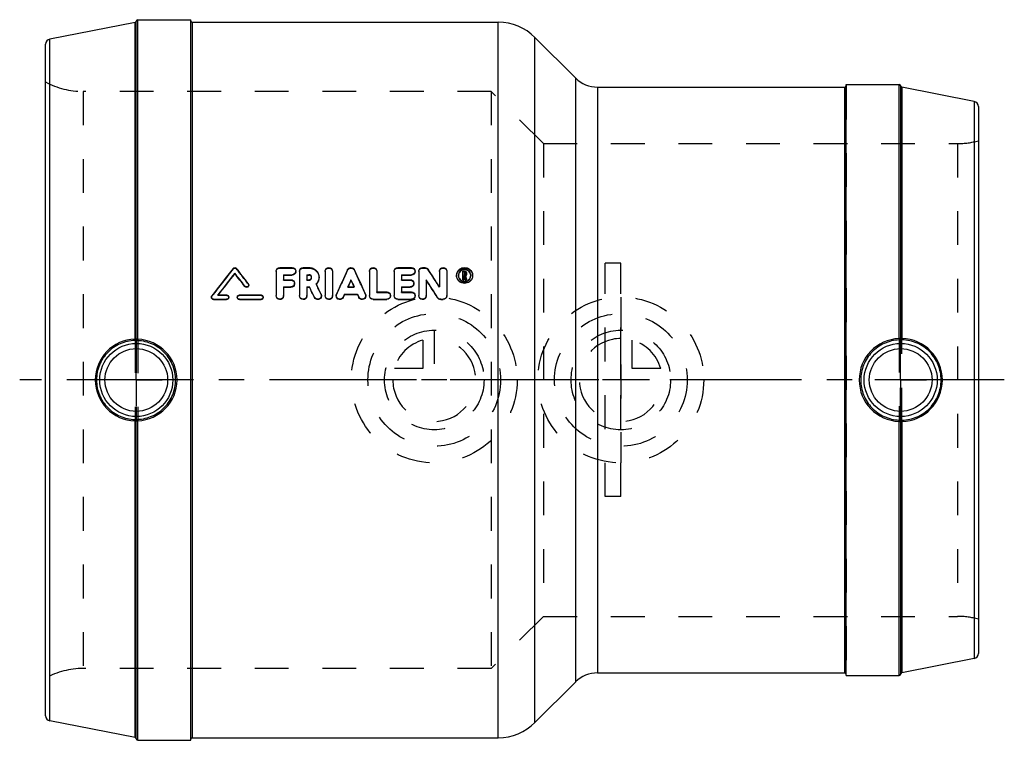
# Model space of a CAD drawing. Header units: millimetres. Extents: x 405 to 595, y 430 to 569.
import ezdxf

# ---------------------------------------------------------------- set-up
doc = ezdxf.new("R2010")
doc.units = ezdxf.units.MM
doc.header["$LTSCALE"] = 65.185185
doc.linetypes.add('CENTER', pattern=[0.6, 0.375, -0.075, 0.075, -0.075])
doc.linetypes.add('HIDDEN', pattern=[0.2, 0.1, -0.1])
for name, color, linetype in [('ACHSEN_S', 7, 'CONTINUOUS'), ('KOERPER', 7, 'CONTINUOUS'), ('KONST.EL_MIT_GEO', 7, 'CONTINUOUS'), ('KURVEN', 7, 'CONTINUOUS'), ('L2', 7, 'CONTINUOUS'), ('NULLPUNKT_Y', 7, 'CONTINUOUS')]:
    doc.layers.add(name, color=color, linetype=linetype)

msp = doc.modelspace()

# ---------------------------------------------------------------- linework, layer by layer
at = {"layer": 'ACHSEN_S', "color": 2, "linetype": 'CENTER'}
msp.add_line((595, 500), (405, 500), dxfattribs=at)
at = {"layer": 'KOERPER', "color": 7, "linetype": 'Continuous'}
for p, q in [((427.8, 569.5), (438, 569.5)), ((438, 430.5), (438, 569.49)), ((438.3, 569), (497.36, 569)), ((504.43, 566.07), (512.24, 558.25)), ((564.5, 557), (574.7, 557)), ((564.5, 443), (564.5, 557)), ((516.49, 556.5), (564.2, 556.5)), ((516.49, 443.5), (564.2, 443.5)), ((564.5, 443), (574.7, 443)), ((504.43, 433.92), (512.24, 441.74)), ((427.8, 430.5), (438, 430.5)), ((438.3, 431), (497.36, 431))]:
    msp.add_line(p, q, dxfattribs=at)
at = {"layer": 'KONST.EL_MIT_GEO', "color": 7, "linetype": 'Continuous'}
for p, q in [((427.26, 568.95), (410.81, 565.75)), ((427.26, 507.88), (427.26, 568.95)), ((427.5, 507.91), (427.5, 569.22)), ((427.8, 507.85), (427.8, 569.5)), ((438.3, 569), (438.3, 431)), ((497.36, 431), (497.36, 569)), ((410, 435.22), (410, 564.77)), ((410.81, 434.24), (410.81, 565.75)), ((504.43, 433.92), (504.43, 566.07)), ((512.24, 558.25), (512.24, 441.74)), ((574.7, 507.97), (574.7, 557)), ((575, 556.72), (575, 508.04)), ((516.49, 556.5), (516.49, 443.5)), ((564.2, 443.5), (564.2, 556.5)), ((575.24, 556.45), (575.24, 508)), ((589.19, 553.74), (575.24, 556.45)), ((589.19, 553.74), (589.19, 446.25)), ((590, 552.75), (590, 447.24)), ((446.51, 520.53), (446.51, 520.62)), ((454.49, 521), (454.49, 516.28)), ((455.2, 521.68), (457.58, 521.68)), ((459, 521), (459, 516.28)), ((459.72, 521.68), (460.83, 521.68)), ((463.94, 521), (463.94, 516.28)), ((465.36, 521), (465.36, 516.28)), ((472.5, 521), (472.5, 516.28)), ((473.93, 521), (473.93, 516.98)), ((477.26, 521), (477.26, 516.28)), ((477.97, 521.68), (480.59, 521.68)), ((482.01, 521), (482.01, 516.28)), ((482.73, 521.68), (483.2, 521.68)), ((486.01, 521), (486.01, 517.96)), ((487.44, 521), (487.44, 516.28)), ((490.5, 519.31), (490.5, 521)), ((490.5, 521), (490.85, 521)), ((490.74, 520.77), (490.74, 520.3)), ((490.74, 520.77), (490.85, 520.77)), ((490.74, 520.68), (490.85, 520.68)), ((490.85, 520.68), (490.85, 520.77)), ((490.97, 520.65), (490.97, 520.42)), ((491.21, 520.65), (491.21, 520.42)), ((455.91, 520.31), (455.91, 519.34)), ((455.91, 520.31), (457.58, 520.31)), ((455.91, 520.23), (457.58, 520.23)), ((455.91, 519.34), (457.34, 519.34)), ((457.58, 520.23), (457.58, 520.31)), ((460.43, 520.31), (460.43, 519.34)), ((460.43, 520.31), (460.82, 520.31)), ((460.43, 520.23), (460.83, 520.23)), ((460.43, 519.34), (460.83, 519.34)), ((460.83, 520.23), (460.82, 520.31)), ((468.93, 519.21), (468.93, 519.29)), ((478.68, 520.31), (478.68, 519.34)), ((478.68, 520.31), (480.59, 520.31)), ((478.68, 520.23), (480.59, 520.23)), ((478.68, 519.34), (480.35, 519.34)), ((480.59, 520.23), (480.59, 520.31)), ((483.44, 519.34), (483.44, 516.28)), ((490.5, 519.4), (490.73, 519.4)), ((490.5, 519.31), (490.73, 519.31)), ((490.73, 519.31), (490.73, 520.07)), ((490.73, 520.07), (490.81, 520.07)), ((490.73, 519.98), (490.81, 519.98)), ((490.74, 520.3), (490.85, 520.3)), ((490.81, 520.07), (490.88, 519.77)), ((490.81, 519.98), (490.84, 519.83)), ((490.84, 519.83), (490.86, 519.76)), ((490.86, 519.76), (490.88, 519.68)), ((490.88, 519.77), (490.89, 519.69)), ((490.88, 519.68), (490.93, 519.46)), ((490.89, 519.69), (490.96, 519.4)), ((490.96, 519.31), (490.96, 519.4)), ((490.96, 519.4), (491.2, 519.4)), ((490.96, 519.31), (491.2, 519.31)), ((491.04, 520.12), (491.09, 519.88)), ((491.09, 519.88), (491.11, 519.8)), ((491.11, 519.8), (491.13, 519.72)), ((491.13, 519.72), (491.2, 519.4)), ((491.2, 519.31), (491.2, 519.4)), ((448.45, 518.02), (448.45, 518.1)), ((455.91, 517.96), (455.91, 516.28)), ((455.91, 517.96), (457.34, 517.96)), ((455.91, 517.88), (457.34, 517.88)), ((457.34, 517.88), (457.34, 517.96)), ((460.43, 517.96), (460.43, 516.28)), ((460.43, 517.96), (460.92, 517.96)), ((460.43, 517.88), (460.92, 517.88)), ((460.92, 517.88), (460.92, 517.96)), ((462.22, 518.53), (462.32, 518.32)), ((468.33, 517.96), (469.54, 517.96)), ((473.93, 516.98), (475.83, 516.98)), ((478.68, 517.96), (478.68, 516.98)), ((478.68, 517.96), (480.35, 517.96)), ((478.68, 517.88), (480.35, 517.88)), ((478.68, 516.98), (480.59, 516.98)), ((480.35, 517.88), (480.35, 517.96)), ((442.42, 515.52), (442.42, 515.58)), ((442.42, 515.58), (444.91, 515.58)), ((442.42, 515.52), (444.91, 515.52)), ((443.25, 516.4), (444.91, 516.4)), ((444.91, 515.52), (444.91, 515.58)), ((447.41, 516.4), (451.57, 516.4)), ((447.41, 515.52), (447.41, 515.58)), ((447.41, 515.58), (451.57, 515.58)), ((447.41, 515.52), (451.57, 515.52)), ((451.57, 515.52), (451.57, 515.58)), ((461.86, 515.92), (461.86, 515.99)), ((467.7, 516.57), (467.44, 516)), ((467.7, 516.5), (467.44, 515.93)), ((467.44, 515.93), (467.44, 516)), ((467.7, 516.5), (467.7, 516.57)), ((467.7, 516.57), (470.17, 516.57)), ((467.7, 516.5), (470.17, 516.5)), ((470.17, 516.5), (470.17, 516.57)), ((470.17, 516.57), (470.42, 516)), ((470.17, 516.5), (470.42, 515.93)), ((470.42, 515.93), (470.42, 516)), ((473.22, 515.52), (473.22, 515.58)), ((473.22, 515.58), (475.83, 515.58)), ((473.22, 515.52), (475.83, 515.52)), ((475.83, 515.52), (475.83, 515.58)), ((477.97, 515.52), (477.97, 515.58)), ((477.97, 515.58), (480.59, 515.58)), ((477.97, 515.52), (480.59, 515.52)), ((480.59, 515.52), (480.59, 515.58)), ((485.64, 515.84), (485.64, 515.91)), ((486.25, 515.52), (486.25, 515.58)), ((486.25, 515.58), (486.72, 515.58)), ((486.25, 515.52), (486.72, 515.52)), ((486.72, 515.52), (486.72, 515.58)), ((427.26, 431.04), (427.26, 492.11)), ((427.8, 430.5), (427.8, 492.14)), ((427.5, 430.77), (427.5, 492.08)), ((574.7, 443), (574.7, 492.02)), ((575, 491.95), (575, 443.27)), ((575.24, 491.99), (575.24, 443.54)), ((589.19, 446.25), (575.24, 443.54)), ((427.26, 431.04), (410.81, 434.24))]:
    msp.add_line(p, q, dxfattribs=at)
at = {"layer": 'KONST.EL_MIT_GEO', "color": 8, "linetype": 'HIDDEN'}
for p, q in [((438, 430.7), (438, 569.3)), ((564.5, 556.79), (564.5, 443.2)), ((417.22, 555.65), (417.22, 444.35)), ((496, 555.65), (417.22, 555.65)), ((496, 555.65), (496, 444.35)), ((506.05, 545.6), (496, 555.65)), ((506.05, 545.6), (506.05, 454.4)), ((506.05, 545.6), (585.98, 545.6)), ((585.98, 545.6), (585.98, 454.4)), ((446.17, 521.43), (446.17, 521.52)), ((446.84, 521.43), (446.84, 521.52)), ((455.2, 521.59), (455.2, 521.68)), ((455.2, 521.59), (457.58, 521.59)), ((457.58, 521.59), (457.58, 521.68)), ((458.29, 520.91), (458.29, 521)), ((459.72, 521.59), (459.72, 521.68)), ((459.72, 521.59), (460.83, 521.59)), ((460.83, 521.59), (460.83, 521.68)), ((468.28, 521.18), (468.28, 521.28)), ((469.59, 521.18), (469.59, 521.28)), ((477.97, 521.59), (477.97, 521.68)), ((477.97, 521.59), (480.59, 521.59)), ((480.59, 521.59), (480.59, 521.68)), ((481.3, 520.91), (481.3, 521)), ((482.73, 521.59), (482.73, 521.68)), ((482.73, 521.59), (483.2, 521.59)), ((483.2, 521.59), (483.2, 521.68)), ((483.81, 521.27), (483.81, 521.36)), ((490.5, 520.91), (490.85, 520.91)), ((490.85, 520.91), (490.85, 521)), ((518, 477.5), (518, 522.5)), ((521, 522.5), (518, 522.5)), ((521, 477.5), (521, 522.5)), ((455.91, 519.26), (455.91, 519.34)), ((455.91, 519.26), (457.34, 519.26)), ((457.34, 519.26), (457.34, 519.34)), ((460.43, 519.26), (460.43, 519.34)), ((460.43, 519.26), (460.83, 519.26)), ((460.83, 519.26), (460.83, 519.34)), ((461.33, 519.74), (461.33, 519.83)), ((462.76, 519.74), (462.76, 519.83)), ((478.68, 519.26), (478.68, 519.34)), ((478.68, 519.26), (480.35, 519.26)), ((480.35, 519.26), (480.35, 519.34)), ((489.31, 520.11), (489.31, 520.2)), ((489.66, 520.11), (489.66, 520.2)), ((490.74, 520.21), (490.74, 520.3)), ((490.74, 520.21), (490.85, 520.21)), ((490.81, 519.98), (490.81, 520.07)), ((490.85, 520.21), (490.85, 520.3)), ((490.93, 519.46), (490.96, 519.31)), ((490.97, 520.33), (490.97, 520.42)), ((491.04, 520.03), (491.04, 520.12)), ((491.04, 520.03), (491.2, 519.31)), ((491.21, 520.33), (491.21, 520.42)), ((492.04, 520.11), (492.04, 520.2)), ((492.4, 520.11), (492.4, 520.2)), ((449.12, 518.51), (449.12, 518.59)), ((449.2, 518.26), (449.2, 518.34)), ((458.05, 518.57), (458.05, 518.65)), ((462.22, 518.45), (462.22, 518.53)), ((468.33, 517.88), (468.33, 517.96)), ((468.36, 517.95), (468.33, 517.88)), ((468.33, 517.88), (469.54, 517.88)), ((469.51, 517.95), (469.54, 517.88)), ((469.54, 517.88), (469.54, 517.96)), ((473.93, 516.9), (473.93, 516.98)), ((473.93, 516.9), (475.83, 516.9)), ((475.83, 516.9), (475.83, 516.98)), ((478.68, 516.9), (478.68, 516.98)), ((478.68, 516.9), (480.59, 516.9)), ((480.59, 516.9), (480.59, 516.98)), ((481.06, 518.57), (481.06, 518.65)), ((486.01, 517.88), (486.01, 517.96)), ((442, 515.99), (442, 515.92)), ((442.08, 516.16), (442.08, 516.23)), ((443.25, 516.33), (443.25, 516.4)), ((443.28, 516.37), (443.25, 516.33)), ((443.25, 516.33), (444.91, 516.33)), ((443.3, 516.4), (443.28, 516.37)), ((444.91, 516.33), (444.91, 516.4)), ((445.33, 515.92), (445.33, 515.99)), ((446.99, 515.99), (446.99, 515.92)), ((447.41, 516.33), (447.41, 516.4)), ((447.41, 516.33), (451.57, 516.33)), ((451.57, 516.33), (451.57, 516.4)), ((451.98, 515.92), (451.98, 515.99)), ((454.49, 516.21), (454.49, 516.28)), ((455.91, 516.21), (455.91, 516.28)), ((459, 516.21), (459, 516.28)), ((460.43, 516.21), (460.43, 516.28)), ((463.16, 516.5), (463.16, 516.58)), ((463.22, 516.21), (463.22, 516.28)), ((463.94, 516.21), (463.94, 516.28)), ((465.36, 516.21), (465.36, 516.28)), ((466.08, 516.28), (466.08, 516.21)), ((466.14, 516.49), (466.14, 516.56)), ((471.73, 516.49), (471.73, 516.56)), ((471.79, 516.21), (471.79, 516.28)), ((472.5, 516.21), (472.5, 516.28)), ((476.55, 516.21), (476.55, 516.28)), ((477.26, 516.21), (477.26, 516.28)), ((481.3, 516.21), (481.3, 516.28)), ((482.01, 516.21), (482.01, 516.28)), ((483.44, 516.21), (483.44, 516.28)), ((487.44, 516.21), (487.44, 516.28)), ((427.26, 507.88), (427.26, 492.11)), ((427.5, 507.91), (427.5, 492.08)), ((427.8, 507.85), (427.8, 492.14)), ((574.7, 507.97), (574.7, 492.02)), ((575, 491.95), (575, 508.04)), ((575.24, 491.99), (575.24, 508)), ((521, 477.5), (518, 477.5)), ((506.05, 454.4), (496, 444.35)), ((506.05, 454.4), (585.98, 454.4)), ((496, 444.35), (417.22, 444.35))]:
    msp.add_line(p, q, dxfattribs=at)
at = {"layer": 'KONST.EL_MIT_GEO', "color": 7, "linetype": 'Continuous'}
for centre, radius in [((427.5, 500), 7.05), ((427.5, 500), 6.05), ((575, 500), 7.05), ((575, 500), 6.05)]:
    msp.add_circle(centre, radius, dxfattribs=at)
for centre, radius, start, end in [((427.2, 569.24), 0.3, 281, 355.4784), ((427.8, 569.2), 0.3, 90, 175.4784), ((438.3, 569.3), 0.3, 180, 270), ((497.36, 559), 10, 45, 90), ((411, 564.77), 1, 101, 180), ((516.49, 562.5), 6, 225, 270), ((564.2, 556.8), 0.3, 270, 360), ((574.7, 556.7), 0.3, 4.5216, 90), ((575.3, 556.74), 0.3, 184.5216, 259), ((589, 552.76), 1, 360, 79), ((1030.37, 66.1), 740.75, 142.06146, 142.57829), ((1033.86, 64.21), 743.84, 142.1507, 142.56171), ((-138.28, 66.2), 740.59, 37.60306, 37.84948), ((-132.1, 70.19), 734.08, 37.64926, 37.93924), ((1219.08, 176.91), 826.01, 155.36097, 155.72022), ((-281.21, 176.91), 826.01, 24.27978, 24.63903), ((-132.8, 119.6), 735.94, 32.7716, 33.08708), ((490.85, 520.02), 1.23, 107.2289, 112.93), ((490.86, 520.64), 0.351, 31.1138, 38.7458), ((1030.5, 64.76), 740.8, 142.03017, 142.43481), ((-134.04, 67.45), 736.42, 37.72307, 37.97021), ((460.86, 519.83), 0.47, 352.2514, 0.2383), ((-146.78, 111.66), 750.59, 32.58748, 32.89837), ((-142.91, 112.31), 746.94, 32.70039, 33.01183), ((490.73, 520.2), 1.43, 167.3125, 180.0136), ((490.85, 520.27), 1.21, 247.1171, 249.6378), ((490.85, 520.28), 1.23, 249.6824, 293.4119), ((490.86, 520.42), 0.353, 300.8958, 313.949), ((490.97, 520.2), 1.43, 359.9715, 12.6692), ((-281.82, 161.14), 824, 25.50834, 25.66038), ((-276.59, 162.03), 818.87, 25.60508, 25.75754), ((-276.93, 162.73), 820.32, 25.55344, 25.68825), ((442.4, 515.99), 0.399, 168.6131, 180.1145), ((447.4, 515.99), 0.405, 165.4725, 180.0179), ((466.76, 516.28), 0.682, 176.2295, 179.7916), ((427.47, 499.99), 7.89, 91.5529, 179.9611), ((427.51, 499.99), 7.86, 0.0392, 87.8709), ((574.99, 499.99), 7.99, 92.0875, 179.9539), ((575.03, 499.99), 8.02, 0.0457, 88.4879), ((427.47, 500), 7.89, 180.0389, 268.4471), ((427.51, 500), 7.86, 272.1291, 359.9608), ((574.99, 500), 7.99, 180.0461, 267.9125), ((575.03, 500), 8.02, 271.5121, 359.9543), ((589, 447.24), 1, 281, 0), ((516.49, 437.5), 6, 90, 135), ((564.2, 443.2), 0.3, 0, 90), ((574.7, 443.3), 0.3, 270, 355.4784), ((575.3, 443.25), 0.3, 101, 175.4784), ((411, 435.22), 1, 180, 259), ((497.36, 441), 10, 270, 315), ((427.2, 430.75), 0.3, 4.5216, 79), ((427.8, 430.8), 0.3, 184.5216, 270), ((438.3, 430.7), 0.3, 90, 180)]:
    msp.add_arc(centre, radius, start, end, dxfattribs=at)
at = {"layer": 'KONST.EL_MIT_GEO', "color": 8, "linetype": 'HIDDEN'}
for centre, radius, start, end in [((417.22, 570.65), 15, 241.2428, 270), ((585.98, 560.6), 15, 270, 285.5636), ((1027.09, 66.6), 737.8, 141.94088, 142.45829), ((-128.94, 70.6), 731.28, 37.76953, 38.05984), ((457.65, 520.91), 0.64, 352.1291, 359.9943), ((1213.67, 177.82), 820.68, 155.26663, 155.62692), ((-275.81, 177.82), 820.68, 24.37308, 24.73337), ((480.66, 520.91), 0.64, 352.1291, 359.9943), ((-129.01, 120.24), 732.38, 32.88484, 33.20088), ((460.87, 519.74), 0.457, 359.9975, 5.2468), ((490.81, 520.11), 1.15, 177.8819, 180.0059), ((490.85, 520.35), 0.373, 300.8926, 307.3271), ((490.9, 520.11), 1.14, 359.9944, 2.1388), ((448.82, 518.26), 0.38, 352.2242, 359.9847), ((457.4, 518.57), 0.651, 352.1929, 359.995), ((460.81, 519.86), 1.99, 315.0197, 316.7443), ((-270.94, 163.99), 814.34, 25.65026, 25.80244), ((480.41, 518.57), 0.651, 352.1929, 359.995), ((455.23, 516.21), 0.686, 352.0336, 0.056), ((459.74, 516.21), 0.686, 352.0336, 0.056), ((462.52, 516.21), 0.697, 354.2492, 359.9777), ((464.68, 516.21), 0.686, 352.0336, 0.056), ((471.09, 516.21), 0.697, 352.9624, 359.9768), ((475.88, 516.21), 0.661, 352.2534, 359.9959), ((480.64, 516.21), 0.661, 352.2534, 359.9959), ((482.75, 516.21), 0.686, 352.0336, 0.056), ((486.75, 516.21), 0.683, 352.3008, 0.0494), ((585.98, 439.4), 15, 74.4364, 90), ((417.22, 429.35), 15, 90, 118.7572)]:
    msp.add_arc(centre, radius, start, end, dxfattribs=at)
at = {"layer": 'KONST.EL_MIT_GEO', "color": 7, "linetype": 'Continuous'}
for points, knots in [([(446.17, 521.52), (446.24, 521.62), (446.51, 521.75), (446.77, 521.62), (446.84, 521.52)], [0, 0, 0, 0, 0.500023, 1, 1, 1, 1]), ([(454.49, 521), (454.49, 521.18), (454.65, 521.54), (455.02, 521.68), (455.2, 521.68)], [0, 0, 0, 0, 0.49154, 1, 1, 1, 1]), ([(457.58, 521.68), (457.76, 521.68), (458.13, 521.54), (458.29, 521.18), (458.29, 521)], [0, 0, 0, 0, 0.5085, 1, 1, 1, 1]), ([(458.29, 521), (458.29, 520.82), (458.13, 520.46), (457.76, 520.31), (457.58, 520.31)], [0, 0, 0, 0, 0.491792, 1, 1, 1, 1]), ([(458.29, 520.82), (458.26, 520.66), (458.09, 520.34), (457.75, 520.23), (457.58, 520.23)], [0, 0, 0, 0, 0.492819, 1, 1, 1, 1]), ([(459, 521), (459, 521.18), (459.16, 521.54), (459.54, 521.68), (459.72, 521.68)], [0, 0, 0, 0, 0.49154, 1, 1, 1, 1]), ([(460.83, 521.68), (461.08, 521.68), (461.58, 521.59), (462.23, 521.18), (462.66, 520.56), (462.76, 520.07), (462.76, 519.83)], [0, 0, 0, 0, 0.255335, 0.507241, 0.754861, 1, 1, 1, 1]), ([(463.94, 521), (463.93, 521.18), (464.1, 521.55), (464.65, 521.76), (465.2, 521.55), (465.36, 521.18), (465.36, 521)], [0, 0, 0, 0, 0.245789, 0.500016, 0.754236, 1, 1, 1, 1]), ([(468.28, 521.28), (468.33, 521.4), (468.53, 521.61), (468.93, 521.72), (469.34, 521.61), (469.53, 521.4), (469.59, 521.28)], [0, 0, 0, 0, 0.247017, 0.499997, 0.752981, 1, 1, 1, 1]), ([(472.5, 521), (472.5, 521.18), (472.66, 521.55), (473.22, 521.76), (473.77, 521.55), (473.93, 521.18), (473.93, 521)], [0, 0, 0, 0, 0.245789, 0.500016, 0.754236, 1, 1, 1, 1]), ([(477.26, 521), (477.26, 521.18), (477.42, 521.54), (477.79, 521.68), (477.97, 521.68)], [0, 0, 0, 0, 0.49154, 1, 1, 1, 1]), ([(480.59, 521.68), (480.77, 521.68), (481.14, 521.54), (481.3, 521.18), (481.3, 521)], [0, 0, 0, 0, 0.5085, 1, 1, 1, 1]), ([(481.3, 521), (481.3, 520.82), (481.14, 520.46), (480.77, 520.31), (480.59, 520.31)], [0, 0, 0, 0, 0.491792, 1, 1, 1, 1]), ([(481.29, 520.82), (481.27, 520.66), (481.09, 520.34), (480.75, 520.23), (480.59, 520.23)], [0, 0, 0, 0, 0.492819, 1, 1, 1, 1]), ([(482.01, 521), (482.01, 521.18), (482.17, 521.54), (482.54, 521.68), (482.73, 521.68)], [0, 0, 0, 0, 0.49154, 1, 1, 1, 1]), ([(483.2, 521.68), (483.32, 521.68), (483.56, 521.63), (483.74, 521.46), (483.81, 521.36)], [0, 0, 0, 0, 0.505054, 1, 1, 1, 1]), ([(486.01, 521), (486.01, 521.18), (486.17, 521.55), (486.72, 521.76), (487.27, 521.55), (487.44, 521.18), (487.44, 521)], [0, 0, 0, 0, 0.245789, 0.500016, 0.754236, 1, 1, 1, 1]), ([(489.34, 520.51), (489.38, 520.68), (489.51, 521), (489.98, 521.51), (490.85, 521.8), (491.73, 521.51), (492.19, 521), (492.33, 520.68), (492.37, 520.51)], [0, 0, 0, 0, 0.123415, 0.248349, 0.500005, 0.751657, 0.876586, 1, 1, 1, 1]), ([(492.04, 520.2), (492.04, 520.35), (491.98, 520.65), (491.63, 521.15), (490.85, 521.47), (490.08, 521.15), (489.73, 520.65), (489.66, 520.35), (489.66, 520.2)], [0, 0, 0, 0, 0.12363, 0.248606, 0.500018, 0.751414, 0.876378, 1, 1, 1, 1]), ([(490.37, 521.15), (490.24, 521.1), (490, 520.94), (489.83, 520.71), (489.77, 520.58)], [0, 0, 0, 0, 0.50336, 1, 1, 1, 1]), ([(490.97, 520.65), (490.97, 520.68), (490.94, 520.75), (490.88, 520.77), (490.85, 520.77)], [0, 0, 0, 0, 0.491983, 1, 1, 1, 1]), ([(491.94, 520.58), (491.87, 520.73), (491.66, 520.99), (491.37, 521.15), (491.21, 521.2)], [0, 0, 0, 0, 0.496534, 1, 1, 1, 1]), ([(457.34, 519.34), (457.52, 519.34), (457.9, 519.2), (458.05, 518.83), (458.05, 518.65)], [0, 0, 0, 0, 0.506673, 1, 1, 1, 1]), ([(461.33, 519.83), (461.33, 519.95), (461.22, 520.22), (460.95, 520.31), (460.82, 520.31)], [0, 0, 0, 0, 0.492432, 1, 1, 1, 1]), ([(461.26, 519.98), (461.22, 520.06), (461.09, 520.18), (460.91, 520.23), (460.83, 520.23)], [0, 0, 0, 0, 0.495912, 1, 1, 1, 1]), ([(460.83, 519.34), (460.94, 519.34), (461.19, 519.42), (461.31, 519.65), (461.33, 519.76)], [0, 0, 0, 0, 0.506803, 1, 1, 1, 1]), ([(462.76, 519.83), (462.76, 519.59), (462.66, 519.11), (462.39, 518.7), (462.22, 518.53)], [0, 0, 0, 0, 0.496711, 1, 1, 1, 1]), ([(462.76, 519.74), (462.76, 519.51), (462.67, 519.06), (462.42, 518.66), (462.26, 518.5)], [0, 0, 0, 0, 0.497186, 1, 1, 1, 1]), ([(480.35, 519.34), (480.53, 519.34), (480.9, 519.2), (481.06, 518.83), (481.06, 518.65)], [0, 0, 0, 0, 0.506673, 1, 1, 1, 1]), ([(492.4, 520.2), (492.4, 520.01), (492.32, 519.61), (491.97, 519.11), (491.46, 518.78), (490.85, 518.67), (490.25, 518.78), (489.73, 519.11), (489.39, 519.61), (489.31, 520.01), (489.31, 520.2)], [0, 0, 0, 0, 0.122451, 0.246503, 0.372597, 0.500002, 0.627407, 0.753501, 0.87755, 1, 1, 1, 1]), ([(492.36, 519.8), (492.33, 519.63), (492.19, 519.31), (491.73, 518.8), (490.85, 518.51), (489.98, 518.8), (489.51, 519.31), (489.38, 519.63), (489.34, 519.8)], [0, 0, 0, 0, 0.123519, 0.24884, 0.500079, 0.751294, 0.876585, 1, 1, 1, 1]), ([(489.77, 519.73), (489.83, 519.6), (490, 519.36), (490.25, 519.2), (490.38, 519.15)], [0, 0, 0, 0, 0.496111, 1, 1, 1, 1]), ([(491.34, 519.15), (491.47, 519.21), (491.71, 519.37), (491.88, 519.61), (491.94, 519.73)], [0, 0, 0, 0, 0.503867, 1, 1, 1, 1]), ([(449.2, 518.34), (449.2, 518.26), (449.15, 518.09), (448.93, 517.94), (448.66, 517.93), (448.51, 518.04), (448.45, 518.1)], [0, 0, 0, 0, 0.24574, 0.496149, 0.749262, 1, 1, 1, 1]), ([(449.2, 518.21), (449.19, 518.13), (449.12, 517.98), (448.9, 517.85), (448.64, 517.86), (448.5, 517.96), (448.45, 518.02)], [0, 0, 0, 0, 0.246909, 0.498068, 0.750377, 1, 1, 1, 1]), ([(458.05, 518.65), (458.05, 518.47), (457.9, 518.1), (457.52, 517.96), (457.34, 517.96)], [0, 0, 0, 0, 0.493592, 1, 1, 1, 1]), ([(458.05, 518.48), (458.03, 518.32), (457.85, 518), (457.51, 517.88), (457.34, 517.88)], [0, 0, 0, 0, 0.493948, 1, 1, 1, 1]), ([(475.83, 516.98), (476.01, 516.98), (476.39, 516.83), (476.55, 516.46), (476.55, 516.28)], [0, 0, 0, 0, 0.505057, 1, 1, 1, 1]), ([(481.06, 518.65), (481.06, 518.47), (480.9, 518.1), (480.53, 517.96), (480.35, 517.96)], [0, 0, 0, 0, 0.493592, 1, 1, 1, 1]), ([(481.06, 518.48), (481.03, 518.32), (480.86, 518), (480.52, 517.88), (480.35, 517.88)], [0, 0, 0, 0, 0.493948, 1, 1, 1, 1]), ([(480.59, 516.98), (480.77, 516.98), (481.14, 516.83), (481.3, 516.46), (481.3, 516.28)], [0, 0, 0, 0, 0.505057, 1, 1, 1, 1]), ([(442.42, 515.58), (442.31, 515.58), (442.09, 515.67), (442, 515.89), (442, 515.99)], [0, 0, 0, 0, 0.504922, 1, 1, 1, 1]), ([(442.42, 515.52), (442.31, 515.52), (442.09, 515.6), (442, 515.82), (442, 515.92)], [0, 0, 0, 0, 0.505716, 1, 1, 1, 1]), ([(444.91, 516.4), (445.02, 516.4), (445.24, 516.31), (445.33, 516.1), (445.33, 515.99)], [0, 0, 0, 0, 0.505018, 1, 1, 1, 1]), ([(445.33, 515.99), (445.33, 515.89), (445.24, 515.67), (445.02, 515.58), (444.91, 515.58)], [0, 0, 0, 0, 0.495225, 1, 1, 1, 1]), ([(445.32, 515.83), (445.3, 515.74), (445.19, 515.58), (445, 515.52), (444.91, 515.52)], [0, 0, 0, 0, 0.495758, 1, 1, 1, 1]), ([(447.41, 515.58), (447.3, 515.58), (447.08, 515.67), (446.99, 515.89), (446.99, 515.99)], [0, 0, 0, 0, 0.50489, 1, 1, 1, 1]), ([(447.41, 515.52), (447.3, 515.52), (447.09, 515.6), (446.99, 515.82), (446.99, 515.92)], [0, 0, 0, 0, 0.504647, 1, 1, 1, 1]), ([(447.01, 516.09), (447.03, 516.18), (447.13, 516.34), (447.32, 516.4), (447.41, 516.4)], [0, 0, 0, 0, 0.49554, 1, 1, 1, 1]), ([(451.57, 516.4), (451.67, 516.4), (451.89, 516.31), (451.98, 516.1), (451.98, 515.99)], [0, 0, 0, 0, 0.505018, 1, 1, 1, 1]), ([(451.98, 515.99), (451.98, 515.89), (451.9, 515.67), (451.68, 515.58), (451.57, 515.58)], [0, 0, 0, 0, 0.495225, 1, 1, 1, 1]), ([(451.97, 515.83), (451.95, 515.74), (451.85, 515.58), (451.66, 515.52), (451.57, 515.52)], [0, 0, 0, 0, 0.495758, 1, 1, 1, 1]), ([(455.91, 516.28), (455.91, 516.1), (455.76, 515.73), (455.2, 515.51), (454.65, 515.73), (454.49, 516.1), (454.49, 516.28)], [0, 0, 0, 0, 0.24762, 0.500016, 0.752404, 1, 1, 1, 1]), ([(455.91, 516.11), (455.88, 515.95), (455.69, 515.61), (455.15, 515.45), (454.63, 515.68), (454.49, 516.04), (454.49, 516.21)], [0, 0, 0, 0, 0.247349, 0.499984, 0.752202, 1, 1, 1, 1]), ([(460.43, 516.28), (460.43, 516.1), (460.27, 515.73), (459.72, 515.51), (459.16, 515.73), (459, 516.1), (459, 516.28)], [0, 0, 0, 0, 0.24762, 0.500016, 0.752404, 1, 1, 1, 1]), ([(460.42, 516.11), (460.4, 515.95), (460.21, 515.61), (459.67, 515.45), (459.15, 515.68), (459, 516.04), (459, 516.21)], [0, 0, 0, 0, 0.247349, 0.499984, 0.752202, 1, 1, 1, 1]), ([(463.22, 516.28), (463.22, 516.13), (463.11, 515.81), (462.68, 515.55), (462.17, 515.6), (461.93, 515.85), (461.86, 515.99)], [0, 0, 0, 0, 0.246765, 0.497761, 0.750489, 1, 1, 1, 1]), ([(463.22, 516.14), (463.2, 515.99), (463.07, 515.7), (462.64, 515.48), (462.16, 515.55), (461.93, 515.78), (461.86, 515.92)], [0, 0, 0, 0, 0.246947, 0.497872, 0.750391, 1, 1, 1, 1]), ([(465.36, 516.28), (465.36, 516.1), (465.2, 515.73), (464.65, 515.51), (464.09, 515.73), (463.93, 516.1), (463.94, 516.28)], [0, 0, 0, 0, 0.24762, 0.500016, 0.752404, 1, 1, 1, 1]), ([(465.36, 516.11), (465.33, 515.95), (465.14, 515.61), (464.6, 515.45), (464.08, 515.68), (463.94, 516.04), (463.94, 516.21)], [0, 0, 0, 0, 0.247349, 0.499984, 0.752202, 1, 1, 1, 1]), ([(467.44, 516), (467.38, 515.86), (467.14, 515.61), (466.63, 515.55), (466.19, 515.8), (466.07, 516.13), (466.08, 516.28)], [0, 0, 0, 0, 0.249427, 0.502173, 0.75323, 1, 1, 1, 1]), ([(467.44, 515.93), (467.38, 515.79), (467.14, 515.54), (466.63, 515.48), (466.19, 515.73), (466.08, 516.06), (466.08, 516.21)], [0, 0, 0, 0, 0.249301, 0.502128, 0.753217, 1, 1, 1, 1]), ([(471.79, 516.28), (471.79, 516.13), (471.67, 515.8), (471.24, 515.55), (470.73, 515.61), (470.49, 515.86), (470.42, 516)], [0, 0, 0, 0, 0.246804, 0.497869, 0.750598, 1, 1, 1, 1]), ([(471.78, 516.13), (471.77, 515.98), (471.62, 515.69), (471.19, 515.48), (470.71, 515.56), (470.49, 515.79), (470.42, 515.93)], [0, 0, 0, 0, 0.24706, 0.498091, 0.750553, 1, 1, 1, 1]), ([(473.22, 515.58), (473.04, 515.58), (472.66, 515.73), (472.5, 516.1), (472.5, 516.28)], [0, 0, 0, 0, 0.50481, 1, 1, 1, 1]), ([(473.22, 515.52), (473.04, 515.52), (472.66, 515.66), (472.5, 516.03), (472.5, 516.21)], [0, 0, 0, 0, 0.504397, 1, 1, 1, 1]), ([(476.55, 516.28), (476.55, 516.1), (476.39, 515.73), (476.01, 515.58), (475.83, 515.58)], [0, 0, 0, 0, 0.495182, 1, 1, 1, 1]), ([(476.54, 516.12), (476.52, 515.96), (476.34, 515.64), (476, 515.52), (475.83, 515.52)], [0, 0, 0, 0, 0.495195, 1, 1, 1, 1]), ([(477.97, 515.58), (477.79, 515.58), (477.41, 515.73), (477.26, 516.1), (477.26, 516.28)], [0, 0, 0, 0, 0.50481, 1, 1, 1, 1]), ([(477.97, 515.52), (477.79, 515.52), (477.42, 515.66), (477.26, 516.03), (477.26, 516.21)], [0, 0, 0, 0, 0.504397, 1, 1, 1, 1]), ([(481.3, 516.28), (481.3, 516.1), (481.14, 515.73), (480.77, 515.58), (480.59, 515.58)], [0, 0, 0, 0, 0.495182, 1, 1, 1, 1]), ([(481.29, 516.12), (481.27, 515.96), (481.1, 515.64), (480.75, 515.52), (480.59, 515.52)], [0, 0, 0, 0, 0.495195, 1, 1, 1, 1]), ([(483.44, 516.28), (483.44, 516.1), (483.28, 515.73), (482.73, 515.51), (482.17, 515.73), (482.01, 516.1), (482.01, 516.28)], [0, 0, 0, 0, 0.24762, 0.500016, 0.752404, 1, 1, 1, 1]), ([(483.43, 516.11), (483.41, 515.95), (483.22, 515.61), (482.67, 515.45), (482.16, 515.68), (482.01, 516.04), (482.01, 516.21)], [0, 0, 0, 0, 0.247349, 0.499984, 0.752202, 1, 1, 1, 1]), ([(486.25, 515.58), (486.13, 515.58), (485.89, 515.64), (485.71, 515.81), (485.64, 515.91)], [0, 0, 0, 0, 0.502705, 1, 1, 1, 1]), ([(486.25, 515.52), (486.13, 515.52), (485.89, 515.58), (485.71, 515.74), (485.64, 515.84)], [0, 0, 0, 0, 0.499868, 1, 1, 1, 1]), ([(487.44, 516.28), (487.44, 516.1), (487.28, 515.73), (486.9, 515.58), (486.72, 515.58)], [0, 0, 0, 0, 0.495203, 1, 1, 1, 1]), ([(487.43, 516.12), (487.41, 515.96), (487.23, 515.64), (486.89, 515.52), (486.72, 515.52)], [0, 0, 0, 0, 0.494217, 1, 1, 1, 1]), ([(427.21, 507.61), (426.25, 507.59), (424.3, 507.15), (421.85, 505.45), (420.21, 502.95), (419.82, 500.97), (419.82, 500)], [0, 0, 0, 0, 0.247764, 0.497621, 0.748624, 1, 1, 1, 1]), ([(427.5, 507.91), (427.5, 507.83), (427.44, 507.68), (427.29, 507.61), (427.21, 507.61)], [0, 0, 0, 0, 0.500291, 1, 1, 1, 1]), ([(427.26, 507.88), (427.26, 507.82), (427.25, 507.73), (427.23, 507.65), (427.22, 507.62), (427.21, 507.61)], [0, 0, 0, 0, 0.672832, 0.890122, 1, 1, 1, 1]), ([(427.79, 507.58), (427.72, 507.59), (427.58, 507.59), (427.41, 507.59), (427.29, 507.6), (427.23, 507.6), (427.21, 507.61)], [0, 0, 0, 0, 0.372199, 0.687805, 0.904725, 1, 1, 1, 1]), ([(427.5, 507.91), (427.49, 507.9), (427.47, 507.9), (427.42, 507.89), (427.34, 507.88), (427.29, 507.88), (427.26, 507.88)], [0, 0, 0, 0, 0.104082, 0.319478, 0.628393, 1, 1, 1, 1]), ([(427.8, 507.85), (427.73, 507.85), (427.64, 507.86), (427.54, 507.88), (427.5, 507.9), (427.5, 507.91)], [0, 0, 0, 0, 0.668474, 0.88595, 1, 1, 1, 1]), ([(427.8, 507.85), (427.8, 507.79), (427.79, 507.7), (427.79, 507.61), (427.79, 507.58)], [0, 0, 0, 0, 0.694821, 1, 1, 1, 1]), ([(435.07, 500), (435.07, 500.96), (434.7, 502.9), (433.09, 505.39), (430.68, 507.09), (428.75, 507.55), (427.79, 507.58)], [0, 0, 0, 0, 0.250156, 0.500038, 0.749888, 1, 1, 1, 1]), ([(574.71, 507.72), (573.73, 507.68), (571.77, 507.22), (569.31, 505.48), (567.68, 502.96), (567.3, 500.98), (567.3, 500)], [0, 0, 0, 0, 0.250175, 0.499944, 0.749761, 1, 1, 1, 1]), ([(575, 508.04), (575, 508.03), (574.96, 508.01), (574.86, 507.99), (574.77, 507.98), (574.7, 507.97)], [0, 0, 0, 0, 0.117562, 0.333593, 1, 1, 1, 1]), ([(574.7, 507.97), (574.7, 507.91), (574.71, 507.83), (574.71, 507.74), (574.71, 507.72)], [0, 0, 0, 0, 0.69598, 1, 1, 1, 1]), ([(575.29, 507.75), (575.27, 507.74), (575.21, 507.74), (575.09, 507.73), (574.92, 507.73), (574.78, 507.72), (574.71, 507.72)], [0, 0, 0, 0, 0.094915, 0.311261, 0.626891, 1, 1, 1, 1]), ([(575.24, 508), (575.21, 508), (575.16, 508.01), (575.08, 508.02), (575.03, 508.03), (575.01, 508.03), (575, 508.04)], [0, 0, 0, 0, 0.368265, 0.675535, 0.891508, 1, 1, 1, 1]), ([(575, 508.04), (575, 507.97), (575.06, 507.82), (575.21, 507.75), (575.29, 507.75)], [0, 0, 0, 0, 0.500288, 1, 1, 1, 1]), ([(575.24, 508), (575.24, 507.94), (575.25, 507.86), (575.27, 507.78), (575.28, 507.75), (575.29, 507.75)], [0, 0, 0, 0, 0.673397, 0.889897, 1, 1, 1, 1]), ([(582.81, 500), (582.81, 500.99), (582.42, 503), (580.75, 505.55), (578.25, 507.28), (576.27, 507.72), (575.29, 507.75)], [0, 0, 0, 0, 0.251217, 0.502203, 0.752209, 1, 1, 1, 1]), ([(419.82, 500), (419.82, 499.02), (420.21, 497.04), (421.85, 494.54), (424.3, 492.84), (426.25, 492.4), (427.21, 492.38)], [0, 0, 0, 0, 0.251374, 0.502378, 0.752236, 1, 1, 1, 1]), ([(427.79, 492.41), (428.75, 492.44), (430.68, 492.9), (433.09, 494.6), (434.7, 497.09), (435.07, 499.03), (435.07, 500)], [0, 0, 0, 0, 0.250112, 0.499961, 0.749843, 1, 1, 1, 1]), ([(567.3, 500), (567.3, 499.01), (567.68, 497.03), (569.31, 494.51), (571.77, 492.77), (573.73, 492.31), (574.71, 492.27)], [0, 0, 0, 0, 0.250238, 0.500055, 0.749825, 1, 1, 1, 1]), ([(575.29, 492.24), (576.27, 492.27), (578.25, 492.71), (580.75, 494.44), (582.42, 496.99), (582.81, 499), (582.81, 500)], [0, 0, 0, 0, 0.247791, 0.497797, 0.748781, 1, 1, 1, 1]), ([(427.21, 492.38), (427.23, 492.39), (427.29, 492.39), (427.41, 492.4), (427.58, 492.4), (427.72, 492.4), (427.79, 492.41)], [0, 0, 0, 0, 0.095187, 0.311907, 0.627493, 1, 1, 1, 1]), ([(427.26, 492.11), (427.26, 492.17), (427.25, 492.26), (427.23, 492.34), (427.22, 492.37), (427.21, 492.38)], [0, 0, 0, 0, 0.672832, 0.890122, 1, 1, 1, 1]), ([(427.5, 492.08), (427.5, 492.16), (427.44, 492.31), (427.29, 492.38), (427.21, 492.38)], [0, 0, 0, 0, 0.500291, 1, 1, 1, 1]), ([(427.26, 492.11), (427.29, 492.11), (427.34, 492.11), (427.42, 492.1), (427.47, 492.09), (427.49, 492.09), (427.5, 492.08)], [0, 0, 0, 0, 0.370878, 0.679776, 0.895579, 1, 1, 1, 1]), ([(427.5, 492.08), (427.5, 492.09), (427.54, 492.11), (427.64, 492.13), (427.73, 492.14), (427.8, 492.14)], [0, 0, 0, 0, 0.113903, 0.331268, 1, 1, 1, 1]), ([(427.8, 492.14), (427.8, 492.2), (427.79, 492.29), (427.79, 492.38), (427.79, 492.41)], [0, 0, 0, 0, 0.694806, 1, 1, 1, 1]), ([(574.7, 492.02), (574.7, 492.08), (574.71, 492.16), (574.71, 492.25), (574.71, 492.27)], [0, 0, 0, 0, 0.695998, 1, 1, 1, 1]), ([(574.71, 492.27), (574.78, 492.27), (574.92, 492.26), (575.09, 492.26), (575.21, 492.25), (575.27, 492.25), (575.29, 492.24)], [0, 0, 0, 0, 0.372813, 0.688477, 0.90502, 1, 1, 1, 1]), ([(575, 491.95), (575, 492.02), (575.06, 492.17), (575.21, 492.24), (575.29, 492.24)], [0, 0, 0, 0, 0.500288, 1, 1, 1, 1]), ([(575.24, 491.99), (575.24, 492.05), (575.25, 492.13), (575.27, 492.21), (575.28, 492.24), (575.29, 492.24)], [0, 0, 0, 0, 0.673398, 0.889897, 1, 1, 1, 1]), ([(574.7, 492.02), (574.77, 492.01), (574.86, 492), (574.96, 491.98), (575, 491.96), (575, 491.95)], [0, 0, 0, 0, 0.666148, 0.882298, 1, 1, 1, 1]), ([(575, 491.95), (575.01, 491.96), (575.03, 491.96), (575.08, 491.97), (575.16, 491.98), (575.21, 491.99), (575.24, 491.99)], [0, 0, 0, 0, 0.108134, 0.323712, 0.631007, 1, 1, 1, 1])]:
    msp.add_open_spline(points, degree=3, knots=knots, dxfattribs=at)
at = {"layer": 'KONST.EL_MIT_GEO', "color": 8, "linetype": 'HIDDEN'}
for points, knots in [([(446.17, 521.43), (446.24, 521.53), (446.51, 521.65), (446.77, 521.53), (446.84, 521.43)], [0, 0, 0, 0, 0.500898, 1, 1, 1, 1]), ([(454.49, 520.91), (454.49, 521.08), (454.65, 521.45), (455.02, 521.59), (455.2, 521.59)], [0, 0, 0, 0, 0.491914, 1, 1, 1, 1]), ([(457.58, 521.59), (457.76, 521.59), (458.13, 521.45), (458.29, 521.08), (458.29, 520.91)], [0, 0, 0, 0, 0.507651, 1, 1, 1, 1]), ([(459, 520.91), (459, 521.08), (459.16, 521.45), (459.54, 521.59), (459.72, 521.59)], [0, 0, 0, 0, 0.491914, 1, 1, 1, 1]), ([(460.83, 521.59), (461.08, 521.59), (461.58, 521.49), (462.22, 521.09), (462.66, 520.47), (462.76, 519.98), (462.76, 519.74)], [0, 0, 0, 0, 0.256315, 0.506461, 0.755376, 1, 1, 1, 1]), ([(463.94, 520.91), (463.94, 521.08), (464.1, 521.45), (464.65, 521.66), (465.2, 521.45), (465.36, 521.08), (465.36, 520.91)], [0, 0, 0, 0, 0.246127, 0.499779, 0.753513, 1, 1, 1, 1]), ([(468.28, 521.18), (468.34, 521.3), (468.53, 521.52), (468.93, 521.63), (469.34, 521.52), (469.53, 521.3), (469.59, 521.18)], [0, 0, 0, 0, 0.247148, 0.49965, 0.75264, 1, 1, 1, 1]), ([(472.5, 520.91), (472.5, 521.08), (472.67, 521.45), (473.22, 521.66), (473.77, 521.45), (473.93, 521.08), (473.93, 520.91)], [0, 0, 0, 0, 0.246127, 0.499779, 0.753513, 1, 1, 1, 1]), ([(477.26, 520.91), (477.26, 521.08), (477.42, 521.45), (477.79, 521.59), (477.97, 521.59)], [0, 0, 0, 0, 0.491914, 1, 1, 1, 1]), ([(480.59, 521.59), (480.77, 521.59), (481.14, 521.45), (481.3, 521.08), (481.3, 520.91)], [0, 0, 0, 0, 0.507651, 1, 1, 1, 1]), ([(482.01, 520.91), (482.01, 521.08), (482.17, 521.45), (482.55, 521.59), (482.73, 521.59)], [0, 0, 0, 0, 0.491914, 1, 1, 1, 1]), ([(483.2, 521.59), (483.32, 521.59), (483.56, 521.53), (483.74, 521.37), (483.81, 521.27)], [0, 0, 0, 0, 0.501929, 1, 1, 1, 1]), ([(486.01, 520.91), (486.01, 521.08), (486.17, 521.45), (486.72, 521.66), (487.27, 521.45), (487.44, 521.08), (487.44, 520.91)], [0, 0, 0, 0, 0.246127, 0.499779, 0.753513, 1, 1, 1, 1]), ([(489.31, 520.11), (489.31, 520.3), (489.39, 520.7), (489.85, 521.35), (490.85, 521.75), (491.86, 521.35), (492.32, 520.7), (492.4, 520.3), (492.4, 520.11)], [0, 0, 0, 0, 0.123777, 0.249104, 0.500243, 0.751347, 0.876656, 1, 1, 1, 1]), ([(490.85, 520.91), (490.94, 520.91), (491.13, 520.84), (491.21, 520.65), (491.21, 520.56)], [0, 0, 0, 0, 0.507564, 1, 1, 1, 1]), ([(490.97, 520.56), (490.97, 520.59), (490.94, 520.66), (490.88, 520.68), (490.85, 520.68)], [0, 0, 0, 0, 0.494041, 1, 1, 1, 1]), ([(457.34, 519.26), (457.52, 519.26), (457.9, 519.12), (458.05, 518.75), (458.05, 518.57)], [0, 0, 0, 0, 0.506471, 1, 1, 1, 1]), ([(460.83, 519.26), (460.95, 519.26), (461.22, 519.36), (461.33, 519.62), (461.33, 519.74)], [0, 0, 0, 0, 0.506924, 1, 1, 1, 1]), ([(480.35, 519.26), (480.53, 519.26), (480.9, 519.12), (481.06, 518.75), (481.06, 518.57)], [0, 0, 0, 0, 0.506471, 1, 1, 1, 1]), ([(489.66, 520.11), (489.66, 519.96), (489.73, 519.66), (490.08, 519.16), (490.85, 518.84), (491.63, 519.15), (491.98, 519.66), (492.04, 519.96), (492.04, 520.11)], [0, 0, 0, 0, 0.123014, 0.24858, 0.499676, 0.750714, 0.876349, 1, 1, 1, 1]), ([(490.85, 520.21), (490.88, 520.21), (490.94, 520.23), (490.97, 520.3), (490.97, 520.33)], [0, 0, 0, 0, 0.508682, 1, 1, 1, 1]), ([(449.12, 518.51), (449.13, 518.49), (449.18, 518.42), (449.2, 518.33), (449.2, 518.26)], [0, 0, 0, 0, 0.260851, 1, 1, 1, 1]), ([(475.83, 516.9), (476.01, 516.9), (476.39, 516.76), (476.55, 516.39), (476.55, 516.21)], [0, 0, 0, 0, 0.505161, 1, 1, 1, 1]), ([(480.59, 516.9), (480.77, 516.9), (481.14, 516.76), (481.3, 516.39), (481.3, 516.21)], [0, 0, 0, 0, 0.505161, 1, 1, 1, 1]), ([(444.91, 516.33), (445.02, 516.33), (445.24, 516.24), (445.33, 516.03), (445.33, 515.92)], [0, 0, 0, 0, 0.50477, 1, 1, 1, 1]), ([(446.99, 515.92), (446.99, 516.02), (447.08, 516.24), (447.3, 516.33), (447.41, 516.33)], [0, 0, 0, 0, 0.495233, 1, 1, 1, 1]), ([(451.57, 516.33), (451.67, 516.33), (451.89, 516.24), (451.98, 516.03), (451.98, 515.92)], [0, 0, 0, 0, 0.50477, 1, 1, 1, 1])]:
    msp.add_open_spline(points, degree=3, knots=knots, dxfattribs=at)
at = {"layer": 'KONST.EL_MIT_GEO', "color": 7, "linetype": 'Continuous'}
for points in [[(491.21, 521.2), (490.98, 521.27), (490.72, 521.27), (490.49, 521.19)], [(490.85, 521), (490.91, 521), (490.97, 520.98), (491.03, 520.95)], [(491.03, 520.95), (491.07, 520.93), (491.1, 520.9), (491.13, 520.86)], [(491.16, 520.83), (491.19, 520.77), (491.21, 520.71), (491.21, 520.65)], [(468.93, 519.29), (468.73, 518.85), (468.53, 518.4), (468.33, 517.96)], [(468.93, 519.21), (468.74, 518.79), (468.55, 518.37), (468.36, 517.95)], [(468.93, 519.29), (469.14, 518.85), (469.34, 518.4), (469.54, 517.96)], [(468.93, 519.21), (469.13, 518.79), (469.32, 518.37), (469.51, 517.95)], [(489.66, 520.2), (489.66, 520.04), (489.7, 519.88), (489.77, 519.73)], [(490.85, 520.3), (490.87, 520.3), (490.89, 520.3), (490.91, 520.31)], [(490.91, 520.31), (490.94, 520.33), (490.97, 520.38), (490.97, 520.42)], [(491.15, 520.14), (491.13, 520.11), (491.1, 520.08), (491.07, 520.06)], [(491.21, 520.42), (491.21, 520.33), (491.17, 520.23), (491.1, 520.17)], [(491.2, 520.25), (491.19, 520.21), (491.17, 520.17), (491.15, 520.14)], [(491.21, 520.33), (491.21, 520.3), (491.21, 520.27), (491.2, 520.25)], [(491.94, 519.73), (492.01, 519.88), (492.04, 520.04), (492.04, 520.2)], [(449.12, 518.59), (449.17, 518.52), (449.2, 518.43), (449.2, 518.34)], [(442.01, 516.07), (442.02, 516.13), (442.05, 516.19), (442.08, 516.23)], [(463.16, 516.58), (463.2, 516.49), (463.22, 516.38), (463.22, 516.28)], [(466.08, 516.33), (466.08, 516.41), (466.1, 516.49), (466.14, 516.56)], [(471.73, 516.56), (471.77, 516.48), (471.79, 516.38), (471.79, 516.28)]]:
    msp.add_open_spline(points, degree=3, dxfattribs=at)
at = {"layer": 'KONST.EL_MIT_GEO', "color": 8, "linetype": 'HIDDEN'}
for points in [[(461.33, 519.79), (461.32, 519.85), (461.3, 519.92), (461.26, 519.98)], [(489.34, 519.8), (489.32, 519.9), (489.31, 520.01), (489.31, 520.11)], [(489.77, 520.58), (489.71, 520.45), (489.67, 520.3), (489.67, 520.15)], [(492.04, 520.15), (492.04, 520.3), (492, 520.45), (491.94, 520.58)], [(492.4, 520.11), (492.4, 520.01), (492.39, 519.9), (492.36, 519.8)], [(442, 515.92), (442, 516.01), (442.03, 516.1), (442.08, 516.16)], [(445.33, 515.92), (445.33, 515.89), (445.32, 515.86), (445.32, 515.83)], [(451.98, 515.92), (451.98, 515.89), (451.98, 515.86), (451.97, 515.83)], [(463.16, 516.5), (463.2, 516.41), (463.22, 516.31), (463.22, 516.21)], [(466.08, 516.21), (466.08, 516.31), (466.1, 516.4), (466.14, 516.49)], [(471.73, 516.49), (471.77, 516.4), (471.79, 516.31), (471.79, 516.21)]]:
    msp.add_open_spline(points, degree=3, dxfattribs=at)
at = {"layer": 'KURVEN', "color": 8, "linetype": 'HIDDEN'}
for p, q in [((485, 509.6), (485, 500)), ((482.8, 507.69), (482.8, 502.2)), ((521, 500), (521, 508)), ((523.2, 502.2), (523.2, 507.69)), ((482.8, 502.2), (477.31, 502.2)), ((528.69, 502.2), (523.2, 502.2)), ((494.6, 500), (477, 500)), ((537, 500), (505, 500))]:
    msp.add_line(p, q, dxfattribs=at)
for centre, radius in [((485, 500), 16), ((521, 500), 16), ((485, 500), 12.8), ((521, 500), 12.8), ((485, 500), 9.6), ((521, 500), 9.6)]:
    msp.add_circle(centre, radius, dxfattribs=at)
for centre, start, end in [((485, 500), 180, 90), ((485, 500), 105.962, 164.038), ((521, 500), 90, 360), ((521, 500), 15.962, 74.038)]:
    msp.add_arc(centre, 8, start, end, dxfattribs=at)
at = {"layer": 'L2', "color": 2, "linetype": 'CENTER'}
for p, q in [((427.5, 500), (427.5, 505)), ((575, 500), (575, 505)), ((427.5, 500), (422.5, 500)), ((427.5, 500), (427.5, 494.99)), ((427.5, 500), (432.5, 500)), ((575, 500), (570, 500)), ((575, 500), (580, 500)), ((575, 500), (575, 494.99))]:
    msp.add_line(p, q, dxfattribs=at)
at = {"layer": 'NULLPUNKT_Y', "color": 8, "linetype": 'HIDDEN'}
msp.add_line((521, 516), (521, 484), dxfattribs=at)

doc.saveas('drawing.dxf')
